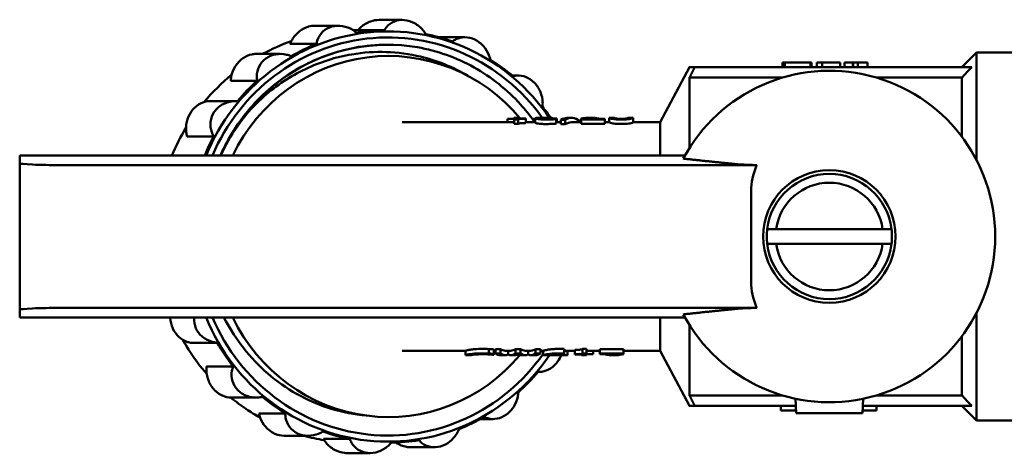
# Model space of a CAD drawing. Header units: millimetres. Extents: x 59 to 382, y 60 to 254.
# Tile 1 of 9: x 59 to 126, y 60 to 89. Entities that reach past the tile are written whole.
import ezdxf

# ---------------------------------------------------------------- set-up
doc = ezdxf.new("R2010")
doc.units = ezdxf.units.MM
doc.layers.add('Видимый контур (ГОСТ)', color=7, linetype='Continuous', lineweight=50)

msp = doc.modelspace()

# ---------------------------------------------------------------- linework, layer by layer
at = {"layer": 'Видимый контур (ГОСТ)'}
for p, q in [((84.926, 88.95), (83.348, 88.95)), ((80.572, 88.555), (78.98, 88.555)), ((81.75, 88.25), (81.909, 88.25)), ((83.708, 88.248), (81.908, 88.248)), ((89.175, 87.777), (87.557, 87.777)), ((79.097, 87.322), (77.297, 87.322)), ((83.894, 87.27), (83.889, 87.27)), ((76.638, 86.64), (74.979, 86.64)), ((122.926, 85.75), (123.926, 86.75)), ((123.926, 86.75), (123.926, 79.432)), ((126.426, 86.75), (123.926, 86.75)), ((102.426, 82), (104.426, 85.75)), ((123.602, 85.75), (104.787, 85.75)), ((110.756, 86.05), (110.757, 86.05)), ((110.756, 86.05), (110.756, 85.75)), ((110.757, 86.05), (110.757, 85.75)), ((110.757, 86.05), (110.894, 86.05)), ((110.894, 86.05), (111.842, 86.05)), ((110.894, 86.05), (110.894, 85.75)), ((111.842, 86.05), (112.654, 86.05)), ((112.654, 86.05), (112.712, 86.05)), ((112.654, 86.05), (112.654, 85.75)), ((112.712, 86.05), (112.712, 85.75)), ((113.071, 86.05), (113.435, 86.05)), ((113.071, 86.05), (113.071, 85.75)), ((113.435, 86.05), (114.658, 86.05)), ((113.435, 86.05), (113.435, 85.75)), ((114.658, 86.05), (114.658, 85.75)), ((114.961, 86.05), (114.962, 86.05)), ((114.961, 86.05), (114.961, 85.75)), ((114.962, 86.05), (115.525, 86.05)), ((114.962, 86.05), (114.962, 85.75)), ((115.525, 86.05), (115.534, 86.05)), ((115.525, 86.05), (115.525, 85.75)), ((115.534, 86.05), (115.863, 86.05)), ((115.534, 86.05), (115.534, 85.75)), ((115.863, 86.05), (116.516, 86.05)), ((115.863, 86.05), (115.863, 85.75)), ((116.516, 86.05), (116.516, 85.75)), ((92.807, 85.178), (92.392, 85.178)), ((104.426, 85.032), (104.426, 80.253)), ((110.729, 85.032), (104.426, 85.032)), ((122.926, 85.032), (117.152, 85.032)), ((122.926, 85.032), (122.926, 81.019)), ((75.071, 84.819), (73.27, 84.819)), ((73.599, 83.435), (71.827, 83.435)), ((92.847, 82.3), (92.519, 82.3)), ((93.31, 82.268), (92.849, 82.268)), ((93.954, 82.275), (93.954, 81.974)), ((94.559, 82.3), (94.169, 82.3)), ((95.362, 82.258), (95.344, 82.258)), ((95.411, 82.25), (95.411, 82)), ((96.416, 82.3), (96.126, 82.3)), ((97.063, 82.25), (97.063, 81.948)), ((97.867, 82.3), (97.516, 82.3)), ((99.326, 82.3), (98.981, 82.3)), ((98.981, 82.3), (98.981, 82)), ((100.605, 82.3), (100.259, 82.3)), ((100.605, 82.3), (100.605, 82)), ((84.918, 82), (87.827, 82)), ((88.31, 82), (87.827, 82)), ((92.519, 82), (88.31, 82)), ((92.065, 82.239), (92.516, 82.239)), ((92.065, 82.239), (92.065, 82)), ((92.065, 82.203), (92.065, 82)), ((92.516, 82.239), (92.516, 82)), ((92.523, 82.194), (92.787, 82.194)), ((92.523, 82.194), (92.523, 81.89)), ((92.787, 81.89), (92.523, 81.89)), ((92.787, 82.194), (92.787, 81.89)), ((93.311, 82.244), (93.311, 81.942)), ((93.954, 82), (93.311, 82)), ((93.843, 82.202), (93.843, 82)), ((93.844, 82.243), (93.844, 82)), ((93.844, 82.243), (93.954, 82.243)), ((95.364, 82.212), (95.364, 81.909)), ((95.698, 82), (95.364, 82)), ((95.698, 82.178), (95.99, 82.178)), ((95.698, 82.178), (95.698, 81.873)), ((95.99, 81.873), (95.698, 81.873)), ((95.99, 82.178), (95.99, 81.873)), ((97.063, 82), (96.416, 82)), ((96.97, 82.093), (96.97, 82)), ((97.064, 82.198), (98.676, 82.199)), ((97.064, 82.198), (97.064, 81.894)), ((98.676, 81.895), (97.064, 81.894)), ((98.675, 82.241), (97.364, 82.24)), ((98.676, 82.199), (98.676, 81.895)), ((98.981, 82), (98.676, 82)), ((102.426, 82), (100.605, 82)), ((102.426, 82), (102.426, 79.75)), ((72.114, 81.042), (70.313, 81.042)), ((58.941, 79.75), (58.941, 79.214)), ((104.127, 79.75), (58.941, 79.75)), ((58.941, 79.214), (58.941, 69.286)), ((61.657, 79.095), (108.998, 79.095)), ((108.612, 77.354), (108.612, 71.146)), ((110.311, 74.75), (117.542, 74.75)), ((117.542, 73.75), (110.311, 73.75)), ((58.941, 69.286), (58.941, 68.75)), ((108.998, 69.405), (61.657, 69.405)), ((123.926, 69.068), (123.926, 61.75)), ((58.941, 68.75), (104.127, 68.75)), ((102.426, 68.75), (102.426, 66.5)), ((104.426, 68.247), (104.426, 63.468)), ((72.345, 67.044), (70.544, 67.044)), ((122.926, 67.481), (122.926, 63.468)), ((84.918, 66.5), (87.827, 66.5)), ((87.827, 66.5), (88.31, 66.5)), ((89.217, 66.5), (88.31, 66.5)), ((89.217, 66.2), (89.217, 66.5)), ((89.569, 66.2), (89.217, 66.2)), ((90.806, 66.306), (90.806, 66.61)), ((90.849, 66.244), (90.849, 66.256)), ((91.116, 66.235), (91.143, 66.235)), ((91.119, 66.226), (91.119, 66.235)), ((91.143, 66.226), (91.119, 66.226)), ((91.143, 66.283), (91.143, 66.586)), ((91.246, 66.5), (91.143, 66.5)), ((91.143, 66.283), (91.143, 66.235)), ((91.143, 66.226), (91.143, 66.235)), ((91.246, 66.614), (91.594, 66.614)), ((91.246, 66.309), (91.246, 66.614)), ((91.594, 66.309), (91.246, 66.309)), ((91.915, 66.2), (91.584, 66.2)), ((91.594, 66.309), (91.594, 66.614)), ((92.293, 66.5), (91.915, 66.5)), ((92.104, 66.238), (92.104, 66.5)), ((92.559, 66.2), (92.293, 66.2)), ((92.611, 66.614), (92.955, 66.614)), ((92.611, 66.309), (92.611, 66.614)), ((92.955, 66.309), (92.611, 66.309)), ((92.955, 66.309), (92.955, 66.614)), ((93.272, 66.2), (92.99, 66.2)), ((93.658, 66.5), (93.272, 66.5)), ((93.465, 66.241), (93.465, 66.5)), ((93.973, 66.2), (93.658, 66.2)), ((93.973, 66.614), (94.305, 66.614)), ((93.973, 66.309), (93.973, 66.614)), ((94.305, 66.309), (93.973, 66.309)), ((94.305, 66.309), (94.305, 66.614)), ((94.496, 66.5), (94.305, 66.5)), ((94.494, 66.201), (94.494, 66.5)), ((94.873, 66.2), (94.496, 66.2)), ((96.067, 66.2), (95.66, 66.2)), ((95.906, 66.263), (95.921, 66.263)), ((95.921, 66.312), (95.921, 66.616)), ((95.921, 66.312), (95.921, 66.263)), ((96.641, 66.5), (96.067, 66.5)), ((96.141, 66.21), (96.141, 66.5)), ((96.641, 66.26), (96.641, 66.562)), ((96.641, 66.235), (96.641, 66.26)), ((96.641, 66.235), (97.102, 66.235)), ((97.102, 66.2), (97.102, 66.235)), ((97.429, 66.2), (97.102, 66.2)), ((97.166, 66.615), (97.429, 66.615)), ((97.166, 66.311), (97.166, 66.615)), ((97.429, 66.311), (97.166, 66.311)), ((97.429, 66.311), (97.429, 66.615)), ((98.331, 66.5), (97.429, 66.5)), ((97.429, 66.311), (97.429, 66.2)), ((97.88, 66.257), (97.429, 66.257)), ((97.88, 66.257), (97.88, 66.5)), ((98.331, 66.614), (99.943, 66.614)), ((98.331, 66.309), (98.331, 66.614)), ((99.943, 66.309), (98.331, 66.309)), ((98.331, 66.265), (98.331, 66.309)), ((98.331, 66.265), (99.642, 66.265)), ((99.463, 66.2), (99.112, 66.2)), ((99.943, 66.309), (99.943, 66.614)), ((102.426, 66.5), (99.943, 66.5)), ((99.943, 66.309), (99.943, 66.255)), ((102.426, 66.5), (104.426, 62.75)), ((71.632, 65.435), (73.433, 65.435)), ((94.25, 65.065), (94.144, 65.065)), ((74.98, 63.322), (73.27, 63.322)), ((104.426, 63.468), (110.729, 63.468)), ((111.676, 62.25), (111.633, 63.239)), ((116.219, 63.233), (116.176, 62.25)), ((117.152, 63.468), (122.926, 63.468)), ((75.178, 62.247), (76.978, 62.247)), ((111.655, 62.75), (104.787, 62.75)), ((110.638, 62.45), (110.638, 62.75)), ((111.541, 62.45), (110.638, 62.45)), ((111.668, 62.45), (111.541, 62.45)), ((111.676, 62.25), (116.176, 62.25)), ((116.234, 62.45), (116.185, 62.45)), ((123.602, 62.75), (116.198, 62.75)), ((117.138, 62.45), (116.234, 62.45)), ((117.138, 62.45), (117.138, 62.75)), ((122.926, 62.75), (123.926, 61.75)), ((91.098, 61.86), (90.235, 61.86)), ((126.426, 61.75), (123.926, 61.75)), ((78.521, 60.723), (76.902, 60.723)), ((79.563, 60.506), (81.363, 60.506)), ((82.729, 59.55), (81.151, 59.55)), ((87.097, 59.945), (85.505, 59.945))]:
    msp.add_line(p, q, dxfattribs=at)
msp.add_circle((113.926, 74.25), 4.5, dxfattribs=at)
for centre, radius, start, end in [((113.941, 74.25), 11.25, 208.0139, 151.9861), ((113.926, 74.25), 4.25, 6.75633, 173.24367), ((113.926, 74.25), 3.65, 7.87349, 172.12651), ((113.926, 74.25), 4.25, 173.24367, 186.75633), ((113.926, 74.25), 4.25, 353.24367, 6.75633), ((113.926, 74.25), 4.25, 186.75633, 353.24367), ((113.926, 74.25), 3.65, 187.87349, 352.12651)]:
    msp.add_arc(centre, radius, start, end, dxfattribs=at)
for centre, major_axis, ratio, start_param, end_param in [((83.95, 74.25), (0, 13.924), 0.965926, 5.327848, 7.447908), ((83.95, 74.25), (0, 13.511), 0.965926, 5.350682, 7.434721), ((83.939, 74.25), (0, 14), 0.965926, 0.017081, 0.157452), ((83.939, 74.25), (0, 14), 0.965926, 5.9512, 6.091572), ((83.939, 74.25), (0, 14), 0.965926, 0.366147, 0.506518), ((83.987, 74.25), (0, 12.253), 0.965926, 5.425807, 7.388466), ((83.939, 74.25), (0, -14), 0.965926, 2.460542, 2.600913), ((83.939, 74.25), (0, 14), 0.965926, 0.715213, 0.855584), ((83.939, 74.25), (0, -14), 0.965926, 2.181984, 2.251847), ((92.519, 74.25), (0, 8.05), 0.003142, 6.120904, 6.406258), ((92.847, 74.25), (0, -8.05), 0.003142, 3.052907, 3.141593), ((93.308, 74.25), (0, -8.05), 0.003142, 3.02404, 3.053088), ((95.36, 74.25), (0, -8.05), 0.003142, 2.993891, 3.039251), ((96.126, 74.25), (0, 8.05), 0.306771, 0, 0.174252), ((96.416, 74.25), (0, -8.05), 0.305489, 2.914398, 3.315729), ((97.516, 74.25), (0, 8.05), 0.505107, 0, 0.111703), ((97.06, 74.25), (0, 8.05), 0.003142, 6.123736, 6.171482), ((97.867, 74.25), (0, -8.05), 0.513929, 3.020104, 3.263476), ((92.069, 74.25), (0, 8.05), 0.003142, 0.122895, 0.155429), ((92.519, 74.25), (0, -7.75), 0.003142, 2.972971, 3.141593), ((93.847, 74.25), (0, 8.05), 0.003142, 0.119216, 0.156131), ((96.416, 74.25), (0, 7.75), 0.305489, 0, 0.18095), ((97.06, 74.25), (0, -7.75), 0.003142, 2.975915, 3.025546), ((98.672, 74.25), (0, -8.05), 0.003142, 2.98278, 3.020225), ((83.939, 74.25), (0, 14), 0.965926, 1.064278, 1.16706), ((60.941, 79.182), (-2, 0.031), 0.040751, 0.000639, 1.937954), ((60.941, 69.318), (2, 0.031), 0.040751, 1.203639, 3.140954), ((83.95, 74.25), (0, -13.924), 0.965926, 5.118463, 7.237533), ((83.95, 74.25), (0, -13.511), 0.965926, 5.13165, 7.223854), ((83.987, 74.25), (0, -12.253), 0.965926, 5.177904, 7.137789), ((83.939, 74.25), (0, 14), 0.965926, 2.111476, 2.251847), ((91.584, 74.25), (0, 8.05), 0.255267, 2.976517, 3.141593), ((91.915, 74.25), (0, 7.75), 0.242424, 2.970065, 3.141593), ((91.915, 74.25), (0, -8.05), 0.242424, 6.118109, 6.380588), ((92.293, 74.25), (0, 8.05), 0.240469, 3.04419, 3.306668), ((92.293, 74.25), (0, -7.75), 0.240469, 0, 0.171528), ((92.559, 74.25), (0, -8.05), 0.238281, 0, 0.110858), ((92.99, 74.25), (0, 8.05), 0.245117, 3.030735, 3.141593), ((93.272, 74.25), (0, 7.75), 0.239614, 2.970065, 3.141593), ((93.272, 74.25), (0, -8.05), 0.239614, 6.118109, 6.383672), ((93.658, 74.25), (0, 8.05), 0.238647, 3.041106, 3.306668), ((93.658, 74.25), (0, -7.75), 0.238647, 0, 0.171528), ((93.973, 74.25), (0, -8.05), 0.251216, 0, 0.165076), ((99.112, 74.25), (0, 8.05), 0.517906, 3.013995, 3.26919), ((99.463, 74.25), (0, -8.05), 0.509056, 0, 0.117292), ((83.939, 74.25), (0, -14), 0.965926, 0.715213, 0.855584), ((83.939, 74.25), (0, 14), 0.965926, 2.460542, 2.600913), ((83.939, 74.25), (0, -14), 0.965926, 0.366147, 0.506518), ((83.939, 74.25), (0, -14), 0.965926, 5.9512, 6.091572), ((83.939, 74.25), (0, -14), 0.965926, 0.017081, 0.157452)]:
    msp.add_ellipse(centre, major_axis=major_axis, ratio=ratio, start_param=start_param, end_param=end_param, dxfattribs=at)
for points, knots in [([(81.908, 88.248), (81.978, 88.331), (82.055, 88.409), (82.314, 88.632), (82.535, 88.767), (82.961, 88.916), (83.159, 88.95), (83.348, 88.95)], [0.1234863, 0.1234863, 0.1234863, 0.1234863, 0.1561387, 0.1561387, 0.2279981, 0.2279981, 0.2851475, 0.2851475, 0.2851475, 0.2851475]), ([(86.514, 87.994), (86.458, 88.086), (86.396, 88.174), (86.177, 88.435), (85.982, 88.604), (85.542, 88.848), (85.299, 88.923), (84.838, 88.965), (84.6, 88.933), (84.181, 88.767), (84, 88.632), (83.808, 88.409), (83.754, 88.331), (83.708, 88.248)], [0.6296669, 0.6296669, 0.6296669, 0.6296669, 0.6623193, 0.6623193, 0.7341788, 0.7341788, 0.8060383, 0.8060383, 0.8778977, 0.8778977, 0.9497572, 0.9497572, 0.9824096, 0.9824096, 0.9824096, 0.9824096]), ([(77.297, 87.322), (77.337, 87.421), (77.384, 87.517), (77.556, 87.807), (77.72, 88.004), (78.112, 88.319), (78.34, 88.435), (78.699, 88.535), (78.841, 88.555), (78.98, 88.555)], [0.1234863, 0.1234863, 0.1234863, 0.1234863, 0.1561387, 0.1561387, 0.2279981, 0.2279981, 0.2998576, 0.2998576, 0.3434977, 0.3434977, 0.3434977, 0.3434977]), ([(81.818, 88.077), (81.735, 88.148), (81.646, 88.213), (81.353, 88.393), (81.112, 88.489), (80.617, 88.572), (80.363, 88.559), (79.916, 88.435), (79.703, 88.319), (79.366, 88.004), (79.242, 87.807), (79.137, 87.517), (79.112, 87.421), (79.097, 87.322)], [0.6296669, 0.6296669, 0.6296669, 0.6296669, 0.6623193, 0.6623193, 0.7341788, 0.7341788, 0.8060383, 0.8060383, 0.8778977, 0.8778977, 0.9497572, 0.9497572, 0.9824096, 0.9824096, 0.9824096, 0.9824096]), ([(90.899, 86.253), (90.877, 86.355), (90.846, 86.456), (90.725, 86.767), (90.596, 86.987), (90.262, 87.362), (90.058, 87.517), (89.638, 87.719), (89.404, 87.776), (88.957, 87.778), (88.745, 87.723), (88.492, 87.593), (88.416, 87.543), (88.346, 87.486)], [0.6296669, 0.6296669, 0.6296669, 0.6296669, 0.6623193, 0.6623193, 0.7341788, 0.7341788, 0.8060383, 0.8060383, 0.8778977, 0.8778977, 0.9497572, 0.9497572, 0.9824096, 0.9824096, 0.9824096, 0.9824096]), ([(83.889, 87.265), (83.151, 87.267), (82.413, 87.202), (81.687, 87.066), (78.793, 86.527), (76.101, 84.884), (74.24, 82.518), (73.576, 81.674), (73.016, 80.74), (72.576, 79.75)], [12.566371, 12.566371, 12.566371, 12.566371, 12.743466, 12.743466, 12.743466, 13.449111, 13.449111, 13.449111, 13.701046, 13.701046, 13.701046, 13.701046]), ([(72.581, 79.749), (73.63, 82.096), (75.363, 84.111), (77.501, 85.438), (80.016, 86.998), (83.071, 87.595), (85.959, 87.091)], [-19.984231, -19.984231, -19.984231, -19.984231, -19.3865, -19.3865, -19.3865, -18.683574, -18.683574, -18.683574, -18.683574]), ([(85.959, 87.091), (87.292, 86.858), (88.605, 86.392), (90.964, 85.075), (92.045, 84.216), (93.27, 82.869), (93.566, 82.505), (93.843, 82.123)], [0, 0, 0, 0, 0.4219988, 0.4219988, 0.8364328, 0.8364328, 0.9791393, 0.9791393, 0.9791393, 0.9791393]), ([(73.27, 84.819), (73.276, 84.922), (73.289, 85.025), (73.357, 85.346), (73.447, 85.583), (73.714, 86.007), (73.889, 86.195), (74.268, 86.47), (74.489, 86.57), (74.8, 86.631), (74.891, 86.64), (74.979, 86.639)], [0.1234863, 0.1234863, 0.1234863, 0.1234863, 0.1561387, 0.1561387, 0.2279981, 0.2279981, 0.2998576, 0.2998576, 0.3717171, 0.3717171, 0.401547, 0.401547, 0.401547, 0.401547]), ([(77.378, 86.492), (77.275, 86.534), (77.17, 86.567), (76.833, 86.644), (76.574, 86.657), (76.079, 86.57), (75.844, 86.47), (75.465, 86.195), (75.304, 86.007), (75.093, 85.583), (75.043, 85.346), (75.042, 85.025), (75.051, 84.922), (75.071, 84.819)], [0.6296669, 0.6296669, 0.6296669, 0.6296669, 0.6623193, 0.6623193, 0.7341788, 0.7341788, 0.8060383, 0.8060383, 0.8778977, 0.8778977, 0.9497572, 0.9497572, 0.9824096, 0.9824096, 0.9824096, 0.9824096]), ([(89.385, 85.154), (88.382, 85.747), (87.299, 86.186), (84.637, 86.824), (83.049, 86.876), (80.408, 86.43), (79.349, 86.094), (77.333, 85.134), (76.387, 84.512), (75.534, 83.767)], [1.054948, 1.054948, 1.054948, 1.054948, 1.414604, 1.414604, 1.902641, 1.902641, 2.244634, 2.244634, 2.590596, 2.590596, 2.590596, 2.590596]), ([(72.572, 79.75), (72.636, 79.894), (72.702, 80.036), (73.371, 81.408), (74.173, 82.552), (76.061, 84.494), (77.171, 85.317), (78.582, 86.041), (78.806, 86.147), (79.032, 86.247)], [0.3751243, 0.3751243, 0.3751243, 0.3751243, 0.4225935, 0.4225935, 0.8375103, 0.8375103, 1.2525627, 1.2525627, 1.3291069, 1.3291069, 1.3291069, 1.3291069]), ([(94.445, 83.065), (94.457, 83.164), (94.461, 83.266), (94.448, 83.589), (94.398, 83.835), (94.206, 84.295), (94.065, 84.51), (93.738, 84.849), (93.537, 84.988), (93.119, 85.158), (92.902, 85.189), (92.624, 85.168), (92.537, 85.152), (92.453, 85.127)], [0.6296669, 0.6296669, 0.6296669, 0.6296669, 0.6623193, 0.6623193, 0.7341788, 0.7341788, 0.8060383, 0.8060383, 0.8778977, 0.8778977, 0.9497572, 0.9497572, 0.9824096, 0.9824096, 0.9824096, 0.9824096]), ([(75.534, 83.767), (75.077, 83.367), (74.389, 82.688), (73.274, 81.084), (72.903, 80.432), (72.592, 79.75)], [0, 0, 0, 0, 0.1859057, 0.1859057, 0.3007775, 0.3007775, 0.3007775, 0.3007775]), ([(70.313, 81.042), (70.285, 81.136), (70.265, 81.233), (70.224, 81.548), (70.232, 81.795), (70.344, 82.278), (70.447, 82.514), (70.712, 82.906), (70.887, 83.081), (71.269, 83.328), (71.477, 83.401), (71.721, 83.432), (71.774, 83.435), (71.827, 83.435)], [0.1234863, 0.1234863, 0.1234863, 0.1234863, 0.1561387, 0.1561387, 0.2279981, 0.2279981, 0.2998576, 0.2998576, 0.3717171, 0.3717171, 0.4435765, 0.4435765, 0.4634256, 0.4634256, 0.4634256, 0.4634256]), ([(73.73, 83.431), (73.618, 83.438), (73.508, 83.436), (73.163, 83.401), (72.914, 83.328), (72.477, 83.081), (72.289, 82.906), (72.023, 82.514), (71.934, 82.278), (71.878, 81.795), (71.91, 81.548), (72.018, 81.233), (72.061, 81.136), (72.114, 81.042)], [0.6296669, 0.6296669, 0.6296669, 0.6296669, 0.6623193, 0.6623193, 0.7341788, 0.7341788, 0.8060383, 0.8060383, 0.8778977, 0.8778977, 0.9497572, 0.9497572, 0.9824096, 0.9824096, 0.9824096, 0.9824096]), ([(94.084, 82.299), (94.046, 82.298), (94.017, 82.296), (93.979, 82.29), (93.96, 82.287), (93.954, 82.277), (93.954, 82.276), (93.954, 82.274)], [-0.0870121, -0.0870121, -0.0870121, -0.0870121, -0.03936189, -0.03936189, -0.00539002, -0.00539002, 0, 0, 0, 0]), ([(93.954, 82.274), (93.954, 82.268), (93.964, 82.26), (94.013, 82.243), (94.05, 82.234), (94.143, 82.218), (94.204, 82.21), (94.386, 82.195), (94.487, 82.191), (94.632, 82.188), (94.673, 82.188), (94.714, 82.188)], [-0.1487135, -0.1487135, -0.1487135, -0.1487135, -0.1110098, -0.1110098, -0.0739089, -0.0739089, -0.0434656, -0.0434656, -0.0122958, -0.0122958, 0, 0, 0, 0]), ([(94.17, 82.3), (94.132, 82.3), (94.113, 82.3), (94.099, 82.299), (94.092, 82.299), (94.084, 82.299)], [-0.007769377, -0.007769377, -0.007769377, -0.007769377, -0.004670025, -0.004670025, 0, 0, 0, 0]), ([(94.3, 82.276), (94.3, 82.281), (94.307, 82.285), (94.336, 82.291), (94.358, 82.294), (94.416, 82.298), (94.489, 82.303), (94.732, 82.297), (94.766, 82.296), (94.799, 82.295)], [-0.2914394, -0.2914394, -0.2914394, -0.2914394, -0.2028141, -0.2028141, -0.1118802, -0.1118802, -0.0149446, -0.0149446, 0, 0, 0, 0]), ([(94.426, 82.245), (94.408, 82.246), (94.392, 82.248), (94.362, 82.253), (94.35, 82.255), (94.323, 82.261), (94.306, 82.266), (94.3, 82.274), (94.3, 82.275), (94.3, 82.276)], [-0.05590165, -0.05590165, -0.05590165, -0.05590165, -0.04165024, -0.04165024, -0.02682028, -0.02682028, -0.00381092, -0.00381092, 0, 0, 0, 0]), ([(95.344, 82.258), (95.314, 82.256), (95.279, 82.253), (95.222, 82.249), (95.181, 82.246), (95.115, 82.243), (95.106, 82.243), (95.097, 82.242)], [-0.04384956, -0.04384956, -0.04384956, -0.04384956, -0.02165349, -0.02165349, -0.00280845, -0.00280845, 0, 0, 0, 0]), ([(98.981, 82.3), (98.982, 82.3), (99.015, 82.282), (99.116, 82.253), (99.159, 82.241), (99.277, 82.221), (99.335, 82.213), (99.481, 82.199), (99.565, 82.195), (99.7, 82.191), (99.748, 82.191), (99.796, 82.191)], [-0.1886578, -0.1886578, -0.1886578, -0.1886578, -0.0997095, -0.0997095, -0.0654787, -0.0654787, -0.0411151, -0.0411151, -0.0143467, -0.0143467, 0, 0, 0, 0]), ([(99.421, 82.262), (99.403, 82.267), (99.388, 82.271), (99.36, 82.281), (99.352, 82.285), (99.332, 82.295), (99.327, 82.3), (99.326, 82.3)], [-0.06156924, -0.06156924, -0.06156924, -0.06156924, -0.05510092, -0.05510092, -0.04512296, -0.04512296, 0, 0, 0, 0]), ([(99.795, 82.233), (99.764, 82.233), (99.732, 82.233), (99.674, 82.234), (99.647, 82.235), (99.598, 82.238), (99.558, 82.241), (99.475, 82.251), (99.444, 82.257), (99.421, 82.262)], [-0.07682052, -0.07682052, -0.07682052, -0.07682052, -0.05554939, -0.05554939, -0.03635471, -0.03635471, -0.01846766, -0.01846766, 0, 0, 0, 0]), ([(100.173, 82.263), (100.16, 82.26), (100.144, 82.257), (100.108, 82.25), (100.088, 82.248), (100.027, 82.241), (99.989, 82.238), (99.906, 82.234), (99.85, 82.233), (99.795, 82.233)], [-0.0400207, -0.0400207, -0.0400207, -0.0400207, -0.03312611, -0.03312611, -0.02692432, -0.02692432, -0.01661454, -0.01661454, 0, 0, 0, 0]), ([(99.796, 82.191), (99.854, 82.191), (99.912, 82.192), (100.021, 82.195), (100.072, 82.198), (100.197, 82.206), (100.263, 82.214), (100.399, 82.234), (100.449, 82.246), (100.548, 82.273), (100.585, 82.29), (100.603, 82.299), (100.605, 82.3), (100.605, 82.3)], [-0.200968, -0.200968, -0.200968, -0.200968, -0.1815017, -0.1815017, -0.1636186, -0.1636186, -0.1354569, -0.1354569, -0.0969981, -0.0969981, -0.0237854, -0.0237854, -0.0014816, -0.0014816, -0.0014816, -0.0014816]), ([(100.039, 82.242), (100.05, 82.243), (100.062, 82.245), (100.117, 82.252), (100.148, 82.258), (100.17, 82.263)], [-0.02427836, -0.02427836, -0.02427836, -0.02427836, -0.01884252, -0.01884252, 0, 0, 0, 0]), ([(100.17, 82.263), (100.222, 82.276), (100.236, 82.284), (100.253, 82.294), (100.258, 82.3), (100.259, 82.3)], [-0.0745954, -0.0745954, -0.0745954, -0.0745954, -0.05165536, -0.05165536, 0, 0, 0, 0]), ([(100.259, 82.3), (100.26, 82.3), (100.246, 82.29), (100.231, 82.281), (100.211, 82.273), (100.173, 82.263)], [-0.04806191, -0.04806191, -0.04806191, -0.04806191, -0.03188184, -0.03188184, 0, 0, 0, 0]), ([(92.787, 82.194), (92.791, 82.204), (92.803, 82.213), (92.845, 82.225), (92.864, 82.229), (92.903, 82.233), (92.931, 82.236), (93.054, 82.242), (93.137, 82.244), (93.251, 82.244), (93.281, 82.244), (93.311, 82.244)], [-0.1414306, -0.1414306, -0.1414306, -0.1414306, -0.0845077, -0.0845077, -0.0535033, -0.0535033, -0.034069, -0.034069, -0.0089821, -0.0089821, 0, 0, 0, 0]), ([(93.311, 81.942), (93.202, 81.942), (93.092, 81.941), (92.943, 81.935), (92.911, 81.931), (92.872, 81.927), (92.852, 81.924), (92.822, 81.916), (92.811, 81.912), (92.795, 81.902), (92.79, 81.896), (92.787, 81.89)], [0, 0, 0, 0, 0.0324632, 0.0324632, 0.0544036, 0.0544036, 0.0922338, 0.0922338, 0.1283583, 0.1283583, 0.1694559, 0.1694559, 0.1694559, 0.1694559]), ([(94.714, 81.883), (94.595, 81.883), (94.475, 81.886), (94.263, 81.9), (94.195, 81.908), (94.091, 81.923), (94.045, 81.932), (93.992, 81.947), (93.978, 81.953), (93.959, 81.964), (93.954, 81.969), (93.954, 81.973)], [0, 0, 0, 0, 0.0355898, 0.0355898, 0.0681472, 0.0681472, 0.1105485, 0.1105485, 0.1363692, 0.1363692, 0.1645077, 0.1645077, 0.1645077, 0.1645077]), ([(94.737, 82.232), (94.684, 82.232), (94.63, 82.233), (94.531, 82.236), (94.488, 82.239), (94.441, 82.243), (94.434, 82.244), (94.426, 82.245)], [-0.03360208, -0.03360208, -0.03360208, -0.03360208, -0.01757571, -0.01757571, -0.00285279, -0.00285279, 0, 0, 0, 0]), ([(94.714, 82.188), (94.823, 82.188), (94.931, 82.191), (95.089, 82.197), (95.218, 82.203), (95.337, 82.21), (95.35, 82.211), (95.364, 82.212)], [-0.1083147, -0.1083147, -0.1083147, -0.1083147, -0.0387393, -0.0387393, -0.0044479, -0.0044479, 0, 0, 0, 0]), ([(95.364, 81.909), (95.283, 81.903), (95.176, 81.897), (95.016, 81.89), (94.878, 81.884), (94.714, 81.883)], [0, 0, 0, 0, 0.02702735, 0.02702735, 0.04250126, 0.04250126, 0.04250126, 0.04250126]), ([(95.097, 82.242), (95.039, 82.239), (94.915, 82.233), (94.759, 82.232), (94.748, 82.232), (94.737, 82.232)], [-0.04668456, -0.04668456, -0.04668456, -0.04668456, -0.00327867, -0.00327867, 0, 0, 0, 0]), ([(99.796, 81.887), (99.693, 81.887), (99.591, 81.889), (99.419, 81.9), (99.352, 81.908), (99.24, 81.924), (99.189, 81.933), (99.086, 81.959), (99.049, 81.971), (98.993, 81.993), (98.981, 82), (98.981, 82)], [0, 0, 0, 0, 0.0307989, 0.0307989, 0.0554168, 0.0554168, 0.0777292, 0.0777292, 0.1060561, 0.1060561, 0.1447268, 0.1447268, 0.1447268, 0.1447268]), ([(100.605, 82), (100.605, 82), (100.583, 81.987), (100.49, 81.953), (100.429, 81.939), (100.339, 81.921), (100.278, 81.912), (100.149, 81.899), (100.087, 81.894), (99.948, 81.888), (99.872, 81.887), (99.796, 81.887)], [0.0014855, 0.0014855, 0.0014855, 0.0014855, 0.0790804, 0.0790804, 0.1566343, 0.1566343, 0.2494717, 0.2494717, 0.3215054, 0.3215054, 0.4025361, 0.4025361, 0.4025361, 0.4025361]), ([(107.609, 79.161), (107.726, 79.149), (107.93, 79.136), (108.355, 79.116), (108.654, 79.105), (108.945, 79.097), (108.971, 79.096), (108.998, 79.095)], [2.2326202, 2.2326202, 2.2326202, 2.2326202, 2.3119138, 2.3119138, 2.3957773, 2.3957773, 2.4039105, 2.4039105, 2.4039105, 2.4039105]), ([(108.998, 79.095), (108.983, 79.06), (108.969, 79.025), (108.76, 78.502), (108.612, 77.885), (108.612, 77.354)], [0.610204, 0.610204, 0.610204, 0.610204, 0.621528, 0.621528, 0.7807752, 0.7807752, 0.7807752, 0.7807752]), ([(108.612, 71.146), (108.612, 70.615), (108.76, 69.998), (108.969, 69.475), (108.983, 69.44), (108.998, 69.405)], [1.9945764, 1.9945764, 1.9945764, 1.9945764, 2.1538236, 2.1538236, 2.1651476, 2.1651476, 2.1651476, 2.1651476]), ([(108.998, 69.405), (108.943, 69.403), (108.89, 69.402), (108.561, 69.392), (108.253, 69.38), (107.871, 69.36), (107.71, 69.349), (107.609, 69.339)], [0.4772856, 0.4772856, 0.4772856, 0.4772856, 0.4936644, 0.4936644, 0.5822015, 0.5822015, 0.6485938, 0.6485938, 0.6485938, 0.6485938]), ([(70.544, 67.044), (70.458, 67.055), (70.372, 67.075), (70.105, 67.165), (69.913, 67.278), (69.578, 67.595), (69.436, 67.799), (69.24, 68.233), (69.178, 68.483), (69.163, 68.736), (69.163, 68.743), (69.162, 68.75)], [0.1234863, 0.1234863, 0.1234863, 0.1234863, 0.1561387, 0.1561387, 0.2279981, 0.2279981, 0.2998576, 0.2998576, 0.3717171, 0.3717171, 0.3738025, 0.3738025, 0.3738025, 0.3738025]), ([(70.782, 68.75), (70.782, 68.743), (70.782, 68.736), (70.768, 68.483), (70.816, 68.233), (71.012, 67.799), (71.168, 67.595), (71.558, 67.278), (71.791, 67.165), (72.125, 67.075), (72.234, 67.055), (72.345, 67.044)], [0.7320933, 0.7320933, 0.7320933, 0.7320933, 0.7341788, 0.7341788, 0.8060383, 0.8060383, 0.8778977, 0.8778977, 0.9497572, 0.9497572, 0.9824096, 0.9824096, 0.9824096, 0.9824096]), ([(72.815, 68.75), (73.141, 68.112), (73.52, 67.502), (74.917, 65.629), (76.119, 64.538), (78.838, 62.911), (80.325, 62.383), (82.067, 62.139), (82.268, 62.116), (82.469, 62.098)], [0.282737, 0.282737, 0.282737, 0.282737, 0.500485, 0.500485, 0.99271, 0.99271, 1.476669, 1.476669, 1.539533, 1.539533, 1.539533, 1.539533]), ([(70.023, 67.226), (70.348, 66.646), (70.714, 66.091), (71.285, 65.345), (71.46, 65.131), (71.641, 64.922)], [8.1188502, 8.1188502, 8.1188502, 8.1188502, 8.2625824, 8.2625824, 8.3226228, 8.3226228, 8.3226228, 8.3226228]), ([(89.217, 66.5), (89.217, 66.501), (89.237, 66.51), (89.334, 66.532), (89.402, 66.547), (89.534, 66.567)], [0, 0, 0, 0, 0.05581987, 0.05581987, 0.09007614, 0.09007614, 0.09007614, 0.09007614]), ([(89.534, 66.265), (89.437, 66.251), (89.365, 66.237), (89.277, 66.218), (89.231, 66.206), (89.217, 66.201), (89.217, 66.2), (89.217, 66.2)], [-0.1807514, -0.1807514, -0.1807514, -0.1807514, -0.0816946, -0.0816946, -0.0113462, -0.0113462, 0, 0, 0, 0]), ([(89.534, 66.567), (89.625, 66.581), (89.732, 66.594), (89.932, 66.609), (90.01, 66.614), (90.179, 66.62), (90.269, 66.622), (90.359, 66.622)], [0, 0, 0, 0, 0.04134192, 0.04134192, 0.06648438, 0.06648438, 0.09352621, 0.09352621, 0.09352621, 0.09352621]), ([(90.359, 66.317), (90.212, 66.317), (90.067, 66.313), (89.847, 66.299), (89.719, 66.289), (89.571, 66.27), (89.552, 66.267), (89.534, 66.265)], [-0.1494055, -0.1494055, -0.1494055, -0.1494055, -0.0619095, -0.0619095, -0.0082388, -0.0082388, 0, 0, 0, 0]), ([(89.569, 66.2), (89.569, 66.201), (89.583, 66.206), (89.646, 66.219), (89.687, 66.227), (89.77, 66.238), (89.782, 66.24), (89.795, 66.242)], [-0.1039339, -0.1039339, -0.1039339, -0.1039339, -0.0437933, -0.0437933, -0.0061905, -0.0061905, 0, 0, 0, 0]), ([(89.803, 66.232), (89.733, 66.224), (89.681, 66.217), (89.616, 66.208), (89.58, 66.201), (89.569, 66.2), (89.569, 66.2), (89.569, 66.2)], [-0.1476661, -0.1476661, -0.1476661, -0.1476661, -0.0675309, -0.0675309, -0.0092752, -0.0092752, 0, 0, 0, 0]), ([(89.795, 66.242), (89.86, 66.249), (89.935, 66.257), (90.094, 66.267), (90.185, 66.271), (90.318, 66.273), (90.338, 66.273), (90.357, 66.273)], [-0.08383666, -0.08383666, -0.08383666, -0.08383666, -0.04010606, -0.04010606, -0.00581914, -0.00581914, 0, 0, 0, 0]), ([(90.357, 66.259), (90.258, 66.259), (90.163, 66.256), (90.009, 66.249), (89.926, 66.244), (89.829, 66.235), (89.816, 66.233), (89.803, 66.232)], [-0.09172666, -0.09172666, -0.09172666, -0.09172666, -0.04116245, -0.04116245, -0.00592776, -0.00592776, 0, 0, 0, 0]), ([(90.357, 66.273), (90.438, 66.273), (90.52, 66.272), (90.634, 66.268), (90.711, 66.265), (90.807, 66.259), (90.819, 66.258), (90.83, 66.257)], [-0.09385, -0.09385, -0.09385, -0.09385, -0.03235067, -0.03235067, -0.00402464, -0.00402464, 0, 0, 0, 0]), ([(90.849, 66.244), (90.786, 66.248), (90.719, 66.251), (90.6, 66.255), (90.521, 66.258), (90.392, 66.259), (90.374, 66.259), (90.357, 66.259)], [-0.08482572, -0.08482572, -0.08482572, -0.08482572, -0.03890615, -0.03890615, -0.00521429, -0.00521429, 0, 0, 0, 0]), ([(90.359, 66.622), (90.439, 66.622), (90.52, 66.621), (90.63, 66.617), (90.712, 66.615), (90.806, 66.61)], [0, 0, 0, 0, 0.02403137, 0.02403137, 0.03366429, 0.03366429, 0.03366429, 0.03366429]), ([(90.806, 66.306), (90.717, 66.31), (90.587, 66.316), (90.389, 66.317), (90.374, 66.317), (90.359, 66.317)], [-0.05923014, -0.05923014, -0.05923014, -0.05923014, -0.00453029, -0.00453029, 0, 0, 0, 0]), ([(90.806, 66.61), (90.862, 66.607), (90.918, 66.603), (91.005, 66.597), (91.065, 66.593), (91.143, 66.586)], [0, 0, 0, 0, 0.01793865, 0.01793865, 0.02840295, 0.02840295, 0.02840295, 0.02840295]), ([(91.143, 66.283), (91.06, 66.29), (90.952, 66.298), (90.826, 66.305), (90.816, 66.306), (90.806, 66.306)], [-0.04038564, -0.04038564, -0.04038564, -0.04038564, -0.00313635, -0.00313635, 0, 0, 0, 0]), ([(90.83, 66.257), (90.857, 66.255), (90.958, 66.248), (91.105, 66.236), (91.111, 66.235), (91.116, 66.235)], [-0.0590704, -0.0590704, -0.0590704, -0.0590704, -0.00231522, -0.00231522, 0, 0, 0, 0]), ([(91.119, 66.226), (91.09, 66.228), (91.054, 66.23), (90.996, 66.235), (90.953, 66.238), (90.871, 66.243), (90.86, 66.244), (90.849, 66.244)], [-0.05840128, -0.05840128, -0.05840128, -0.05840128, -0.02894056, -0.02894056, -0.00381496, -0.00381496, 0, 0, 0, 0]), ([(94.148, 65.069), (94.235, 65.062), (94.323, 65.064), (94.6, 65.099), (94.808, 65.172), (95.191, 65.419), (95.365, 65.594), (95.581, 65.914), (95.653, 66.053), (95.709, 66.2)], [0.6296669, 0.6296669, 0.6296669, 0.6296669, 0.6623193, 0.6623193, 0.7341788, 0.7341788, 0.8060383, 0.8060383, 0.8513889, 0.8513889, 0.8513889, 0.8513889]), ([(94.772, 66.258), (94.682, 66.242), (94.618, 66.229), (94.541, 66.21), (94.506, 66.201), (94.495, 66.2), (94.494, 66.2), (94.494, 66.201)], [-0.1703577, -0.1703577, -0.1703577, -0.1703577, -0.0824029, -0.0824029, -0.0118533, -0.0118533, 0, 0, 0, 0]), ([(94.496, 66.5), (94.501, 66.5), (94.521, 66.506), (94.589, 66.523), (94.645, 66.538), (94.772, 66.56)], [0.01013739, 0.01013739, 0.01013739, 0.01013739, 0.06009264, 0.06009264, 0.09365686, 0.09365686, 0.09365686, 0.09365686]), ([(94.772, 66.56), (94.846, 66.573), (94.936, 66.585), (95.109, 66.602), (95.195, 66.61), (95.416, 66.62), (95.524, 66.622), (95.632, 66.622)], [0, 0, 0, 0, 0.03821144, 0.03821144, 0.06110898, 0.06110898, 0.0817215, 0.0817215, 0.0817215, 0.0817215]), ([(95.632, 66.317), (95.539, 66.317), (95.446, 66.316), (95.244, 66.308), (95.164, 66.302), (95.003, 66.289), (94.906, 66.278), (94.806, 66.263), (94.789, 66.26), (94.772, 66.258)], [-0.07686205, -0.07686205, -0.07686205, -0.07686205, -0.06310407, -0.06310407, -0.04621359, -0.04621359, -0.00857281, -0.00857281, 0, 0, 0, 0]), ([(94.844, 66.203), (94.855, 66.207), (94.875, 66.213), (94.945, 66.227), (94.988, 66.235), (95.088, 66.248), (95.148, 66.255), (95.307, 66.266), (95.39, 66.27), (95.513, 66.272), (95.55, 66.272), (95.587, 66.272)], [-0.1607491, -0.1607491, -0.1607491, -0.1607491, -0.1087356, -0.1087356, -0.066359, -0.066359, -0.0374479, -0.0374479, -0.0110736, -0.0110736, 0, 0, 0, 0]), ([(95.373, 66.21), (95.307, 66.21), (95.241, 66.21), (95.151, 66.209), (95.087, 66.208), (94.962, 66.206), (94.925, 66.205), (94.874, 66.204), (94.859, 66.204), (94.844, 66.203)], [-0.1158869, -0.1158869, -0.1158869, -0.1158869, -0.0466691, -0.0466691, -0.0182356, -0.0182356, -0.0053308, -0.0053308, 0, 0, 0, 0]), ([(94.873, 66.2), (94.934, 66.2), (94.998, 66.2), (95.108, 66.201), (95.189, 66.201), (95.297, 66.201)], [-0.0833237, -0.0833237, -0.0833237, -0.0833237, -0.03246625, -0.03246625, 0, 0, 0, 0]), ([(95.297, 66.201), (95.379, 66.201), (95.451, 66.201), (95.541, 66.2), (95.584, 66.2), (95.622, 66.2)], [-0.0282316, -0.0282316, -0.0282316, -0.0282316, -0.01463222, -0.01463222, 0, 0, 0, 0]), ([(95.865, 66.204), (95.801, 66.206), (95.729, 66.207), (95.604, 66.209), (95.53, 66.21), (95.408, 66.21), (95.391, 66.21), (95.373, 66.21)], [-0.08528729, -0.08528729, -0.08528729, -0.08528729, -0.03642454, -0.03642454, -0.00526609, -0.00526609, 0, 0, 0, 0]), ([(95.587, 66.272), (95.644, 66.272), (95.701, 66.271), (95.782, 66.269), (95.841, 66.267), (95.894, 66.264), (95.9, 66.264), (95.906, 66.263)], [-0.05216112, -0.05216112, -0.05216112, -0.05216112, -0.01754936, -0.01754936, -0.00203562, -0.00203562, 0, 0, 0, 0]), ([(95.632, 66.622), (95.685, 66.622), (95.739, 66.622), (95.817, 66.62), (95.869, 66.619), (95.921, 66.616)], [0, 0, 0, 0, 0.01581846, 0.01581846, 0.02369363, 0.02369363, 0.02369363, 0.02369363]), ([(95.921, 66.312), (95.836, 66.316), (95.734, 66.317), (95.652, 66.317), (95.642, 66.317), (95.632, 66.317)], [-0.02445857, -0.02445857, -0.02445857, -0.02445857, -0.00299512, -0.00299512, 0, 0, 0, 0]), ([(96.141, 66.21), (96.141, 66.206), (96.135, 66.203), (96.108, 66.2), (96.089, 66.2), (96.025, 66.2), (95.976, 66.201), (95.898, 66.203), (95.882, 66.204), (95.865, 66.204)], [-0.07323352, -0.07323352, -0.07323352, -0.07323352, -0.05129617, -0.05129617, -0.03165642, -0.03165642, -0.0063063, -0.0063063, 0, 0, 0, 0]), ([(95.921, 66.503), (95.964, 66.502), (96.002, 66.501), (96.046, 66.5), (96.058, 66.5), (96.067, 66.5)], [0.00732145, 0.00732145, 0.00732145, 0.00732145, 0.02557599, 0.02557599, 0.03351376, 0.03351376, 0.03351376, 0.03351376]), ([(96.641, 66.562), (96.749, 66.562), (96.86, 66.563), (97.009, 66.57), (97.041, 66.573), (97.08, 66.577), (97.1, 66.581), (97.13, 66.589), (97.141, 66.593), (97.158, 66.603), (97.163, 66.609), (97.166, 66.615)], [0, 0, 0, 0, 0.0324544, 0.0324544, 0.0544026, 0.0544026, 0.0922388, 0.0922388, 0.1284319, 0.1284319, 0.1695824, 0.1695824, 0.1695824, 0.1695824]), ([(97.166, 66.311), (97.161, 66.301), (97.149, 66.291), (97.107, 66.279), (97.089, 66.276), (97.049, 66.271), (97.021, 66.268), (96.898, 66.262), (96.815, 66.26), (96.701, 66.26), (96.671, 66.26), (96.641, 66.26)], [-0.1416245, -0.1416245, -0.1416245, -0.1416245, -0.084556, -0.084556, -0.0535047, -0.0535047, -0.0340606, -0.0340606, -0.0089779, -0.0089779, 0, 0, 0, 0]), ([(73.27, 63.322), (73.104, 63.323), (72.924, 63.356), (72.54, 63.512), (72.34, 63.651), (72.013, 63.99), (71.871, 64.205), (71.68, 64.665), (71.63, 64.911), (71.617, 65.234), (71.62, 65.336), (71.632, 65.435)], [0.1679226, 0.1679226, 0.1679226, 0.1679226, 0.2279981, 0.2279981, 0.2998576, 0.2998576, 0.3717171, 0.3717171, 0.4435765, 0.4435765, 0.4762289, 0.4762289, 0.4762289, 0.4762289]), ([(73.433, 65.435), (73.396, 65.336), (73.37, 65.234), (73.316, 64.911), (73.325, 64.665), (73.461, 64.205), (73.589, 63.99), (73.916, 63.651), (74.131, 63.512), (74.603, 63.342), (74.861, 63.311), (75.206, 63.332), (75.316, 63.348), (75.425, 63.373)], [0.6296669, 0.6296669, 0.6296669, 0.6296669, 0.6623193, 0.6623193, 0.7341788, 0.7341788, 0.8060383, 0.8060383, 0.8778977, 0.8778977, 0.9497572, 0.9497572, 0.9824096, 0.9824096, 0.9824096, 0.9824096]), ([(90.499, 62.008), (90.578, 61.966), (90.66, 61.933), (90.931, 61.856), (91.149, 61.843), (91.588, 61.931), (91.809, 62.03), (92.188, 62.305), (92.364, 62.493), (92.63, 62.917), (92.721, 63.154), (92.788, 63.475), (92.802, 63.578), (92.807, 63.681)], [0.6296669, 0.6296669, 0.6296669, 0.6296669, 0.6623193, 0.6623193, 0.7341788, 0.7341788, 0.8060383, 0.8060383, 0.8778977, 0.8778977, 0.9497572, 0.9497572, 0.9824096, 0.9824096, 0.9824096, 0.9824096]), ([(73.276, 63.322), (73.608, 63.048), (73.952, 62.789), (74.619, 62.337), (74.939, 62.139), (75.266, 61.955)], [8.4889563, 8.4889563, 8.4889563, 8.4889563, 8.5829908, 8.5829908, 8.6653201, 8.6653201, 8.6653201, 8.6653201]), ([(76.902, 60.723), (76.9, 60.723), (76.898, 60.723), (76.673, 60.724), (76.439, 60.781), (76.02, 60.983), (75.815, 61.138), (75.482, 61.513), (75.352, 61.733), (75.231, 62.044), (75.2, 62.145), (75.178, 62.247)], [0.2273933, 0.2273933, 0.2273933, 0.2273933, 0.2279981, 0.2279981, 0.2998576, 0.2998576, 0.3717171, 0.3717171, 0.4435765, 0.4435765, 0.4762289, 0.4762289, 0.4762289, 0.4762289]), ([(76.978, 62.247), (76.976, 62.145), (76.984, 62.044), (77.038, 61.733), (77.127, 61.513), (77.406, 61.138), (77.596, 60.983), (78.015, 60.781), (78.263, 60.724), (78.765, 60.722), (79.019, 60.777), (79.338, 60.907), (79.437, 60.957), (79.531, 61.014)], [0.6296669, 0.6296669, 0.6296669, 0.6296669, 0.6623193, 0.6623193, 0.7341788, 0.7341788, 0.8060383, 0.8060383, 0.8778977, 0.8778977, 0.9497572, 0.9497572, 0.9824096, 0.9824096, 0.9824096, 0.9824096]), ([(86.059, 60.423), (86.118, 60.352), (86.184, 60.287), (86.411, 60.107), (86.611, 60.011), (87.051, 59.928), (87.291, 59.941), (87.738, 60.065), (87.965, 60.181), (88.357, 60.496), (88.522, 60.693), (88.693, 60.983), (88.741, 61.079), (88.78, 61.178)], [0.6296669, 0.6296669, 0.6296669, 0.6296669, 0.6623193, 0.6623193, 0.7341788, 0.7341788, 0.8060383, 0.8060383, 0.8778977, 0.8778977, 0.9497572, 0.9497572, 0.9824096, 0.9824096, 0.9824096, 0.9824096]), ([(81.151, 59.55), (81.103, 59.55), (81.056, 59.552), (80.778, 59.577), (80.535, 59.652), (80.096, 59.896), (79.9, 60.065), (79.682, 60.326), (79.619, 60.414), (79.563, 60.506)], [0.2851475, 0.2851475, 0.2851475, 0.2851475, 0.2998576, 0.2998576, 0.3717171, 0.3717171, 0.4435765, 0.4435765, 0.4762289, 0.4762289, 0.4762289, 0.4762289]), ([(81.363, 60.506), (81.395, 60.414), (81.435, 60.326), (81.586, 60.065), (81.741, 59.896), (82.125, 59.652), (82.355, 59.577), (82.816, 59.535), (83.068, 59.567), (83.542, 59.733), (83.763, 59.868), (84.022, 60.091), (84.099, 60.169), (84.17, 60.252)], [0.6296669, 0.6296669, 0.6296669, 0.6296669, 0.6623193, 0.6623193, 0.7341788, 0.7341788, 0.8060383, 0.8060383, 0.8778977, 0.8778977, 0.9497572, 0.9497572, 0.9824096, 0.9824096, 0.9824096, 0.9824096]), ([(85.505, 59.945), (85.408, 59.945), (85.31, 59.953), (84.966, 60.011), (84.725, 60.107), (84.507, 60.241), (84.491, 60.251), (84.476, 60.261)], [0.3434977, 0.3434977, 0.3434977, 0.3434977, 0.3717171, 0.3717171, 0.4435765, 0.4435765, 0.4492433, 0.4492433, 0.4492433, 0.4492433])]:
    msp.add_open_spline(points, degree=3, knots=knots, dxfattribs=at)
for points in [[(81.75, 88.25), (81.696, 88.25), (81.641, 88.25), (81.586, 88.249)], [(87.437, 87.773), (87.477, 87.776), (87.517, 87.777), (87.557, 87.777)], [(77.379, 87.503), (76.712, 87.268), (76.062, 86.979), (75.438, 86.64)], [(73.334, 85.226), (72.66, 84.675), (72.038, 84.058), (71.478, 83.386)], [(94.799, 82.295), (94.875, 82.292), (95.04, 82.287), (95.337, 82.257)], [(95.363, 82.255), (95.379, 82.253), (95.395, 82.252), (95.411, 82.25)], [(98.981, 82.3), (98.981, 82.3), (98.981, 82.3), (98.981, 82.3)], [(99.326, 82.3), (99.326, 82.3), (99.326, 82.3), (99.326, 82.3)], [(70.237, 81.642), (69.873, 81.037), (69.554, 80.404), (69.283, 79.75)], [(98.981, 82), (98.981, 82), (98.981, 82), (98.981, 82)], [(89.217, 66.2), (89.217, 66.2), (89.217, 66.2), (89.217, 66.2)], [(95.622, 66.2), (95.635, 66.2), (95.648, 66.2), (95.66, 66.2)], [(78.257, 60.723), (78.704, 60.6), (79.158, 60.5), (79.615, 60.425)]]:
    msp.add_open_spline(points, degree=3, dxfattribs=at)
for points, weights in [([(104.787, 85.75), (104.601, 85.381), (104.426, 85.032)], [1.00098796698, 1.00095434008, 1]), ([(104.426, 85.75), (104.426, 85.75), (104.787, 85.75)], [1, 1.02133804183, 1.01335652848]), ([(123.602, 85.75), (123.253, 85.381), (122.926, 85.032)], [1.00042144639, 1.00067104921, 1]), ([(104.009, 79.534), (106.124, 79.308), (107.609, 79.161)], [30.0482445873, 34.6304755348, 38.3752229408]), ([(109.706, 74.75), (110.031, 74.75), (110.311, 74.75)], [1.00742880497, 1.00666279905, 1]), ([(117.542, 74.75), (117.821, 74.75), (118.147, 74.75)], [1, 1.00666279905, 1.00742880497]), ([(110.311, 73.75), (110.031, 73.75), (109.706, 73.75)], [1, 1.00666279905, 1.00742880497]), ([(118.147, 73.75), (117.821, 73.75), (117.542, 73.75)], [1.00742880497, 1.00666279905, 1]), ([(107.609, 69.339), (106.124, 69.192), (104.009, 68.966)], [38.3752229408, 34.6304755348, 30.0482445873]), ([(104.426, 63.468), (104.601, 63.119), (104.787, 62.75)], [1, 1.00095434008, 1.00098796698]), ([(122.926, 63.468), (123.253, 63.119), (123.602, 62.75)], [1, 1.00067104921, 1.00042144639]), ([(104.787, 62.75), (104.426, 62.75), (104.426, 62.75)], [1.01335652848, 1.02133804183, 1])]:
    msp.add_rational_spline(points, weights, degree=2, dxfattribs=at)

doc.saveas('drawing.dxf')
